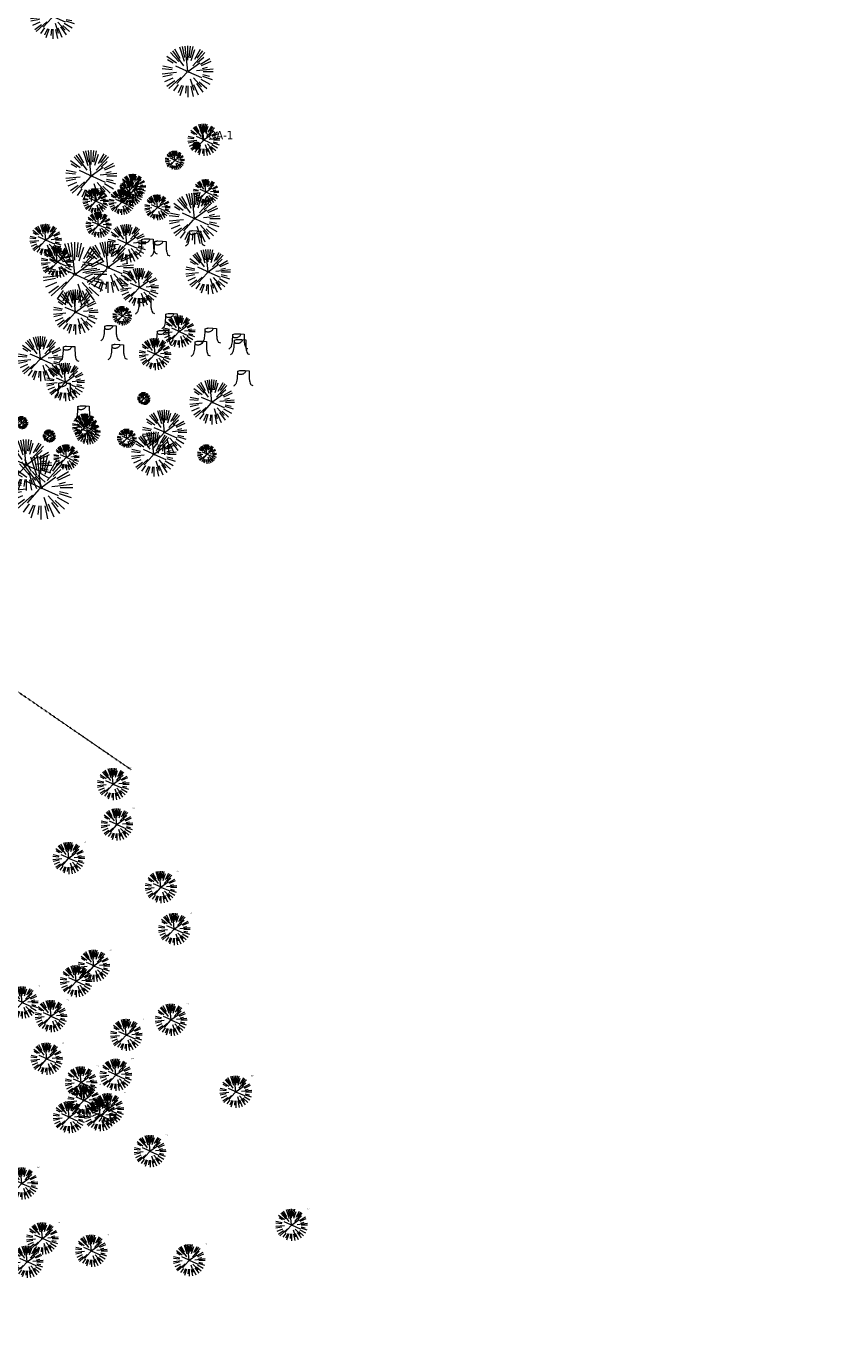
# Model space of a CAD drawing. Header units: feet. Extents: x 1134296 to 1140710, y 647902 to 649877.
# Tile 21 of 66: x 1135040 to 1135417, y 648091 to 648709. Entities that reach past the tile are written whole.
import ezdxf
from ezdxf import colors
from ezdxf.entities.mleader import LeaderData, LeaderLine
from ezdxf.enums import TextEntityAlignment as Align
from ezdxf.math import Vec2, Vec3

# ---------------------------------------------------------------- set-up
doc = ezdxf.new("R2010")
doc.units = ezdxf.units.FT
doc.header["$MEASUREMENT"] = 0
doc.linetypes.add('DIVIDE2', pattern=[0.625, 0.25, -0.125, 0, -0.125, 0, -0.125])
for name, color, linetype in [('C-PRKG-ASPH', 5, 'Continuous'), ('G-TEXT-ST02', 2, 'Continuous'), ('G-XREF', 7, 'Continuous'), ('V-FLOOD-PLAIN', 2, 'DIVIDE2')]:
    doc.layers.add(name, color=color, linetype=linetype)
for name, color, linetype, lineweight in [('V-ANNO-TEXT', 8, 'Continuous', 13), ('V-LEGL-PROP-MRKR', 8, 'Continuous', 13), ('V-SITE-VEGE', 8, 'Continuous', 18)]:
    doc.layers.add(name, color=color, linetype=linetype, lineweight=lineweight)
doc.styles.add('SEI Annotative', font='tahoma.ttf', dxfattribs={"height": 0.1})
doc.styles.add('SEI-Dim & Leader', font='tahoma.ttf')

# ---------------------------------------------------------------- blocks, each defined once
blk = doc.blocks.new('V-LEGL- Corner Location')
at = {"lineweight": 25}
h = blk.add_hatch(color=256, dxfattribs=at)
h.dxf.hatch_style = 1
edge = h.paths.add_edge_path()
edge.add_arc((0, 0), 0.5, 0, 360)
blk.add_circle((0, 0), 0.5, dxfattribs=at)
blk = doc.blocks.new('*U842', base_point=(1135119.754, 648653.348))
at = {"linetype": 'ByBlock', "lineweight": -2, "xscale": 3.2, "yscale": 3.2, "zscale": 3.2, "rotation": 8.537736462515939e-07}
blk.add_blockref('V-LEGL- Corner Location', (1135119.754, 648653.348), dxfattribs=at)
blk = doc.blocks.new('V-SITE-VEGE-Coniferious Tree 2')
at = {"color": 0, "linetype": 'ByBlock'}
for p, q in [((-0.146, 0.253), (-0.25, 0.433)), ((-0.063, 0.193), (-0.155, 0.476)), ((-0.057, 0.27), (-0.104, 0.489)), ((0, 0.003), (-0.052, 0.497)), ((0, 0.222), (0, 0.5)), ((0.029, 0.275), (0.052, 0.497)), ((0.057, 0.269), (0.104, 0.489)), ((0.069, 0.211), (0.138, 0.426)), ((0.139, 0.241), (0.25, 0.433)), ((-0.22, 0.16), (-0.405, 0.294)), ((-0.284, 0.164), (-0.393, 0.227)), ((-0.176, 0.195), (-0.335, 0.372)), ((-0.079, 0.109), (-0.294, 0.405)), ((0.098, 0.109), (0.335, 0.372)), ((0.187, 0.257), (0.294, 0.405)), ((0.192, 0.173), (0.312, 0.281)), ((0.249, 0.144), (0.433, 0.25)), ((-0.306, 0.032), (-0.497, 0.052)), ((-0.296, 0.063), (-0.489, 0.104)), ((-0.02, 0.009), (-0.232, 0.103)), ((-0.001, -0.001), (0.235, 0.171)), ((0.173, 0.018), (0.497, 0.052)), ((0.266, 0.118), (0.457, 0.203)), ((0.287, 0.061), (0.388, 0.083)), ((0.302, 0), (0.5, 0)), ((-0.218, -0.023), (-0.497, -0.052)), ((-0.302, -0.064), (-0.489, -0.104)), ((-0.288, -0.128), (-0.457, -0.203)), ((-0.255, -0.185), (-0.405, -0.294)), ((-0.132, -0.119), (-0.372, -0.335)), ((-0.023, -0.026), (-0.214, -0.237)), ((0.018, -0.008), (0.272, -0.121)), ((0.048, -0.147), (0.119, -0.367)), ((0.114, -0.127), (0.272, -0.302)), ((0.225, -0.203), (0.372, -0.335)), ((0.256, -0.148), (0.433, -0.25)), ((0.289, -0.094), (0.476, -0.155)), ((0.294, -0.062), (0.427, -0.091)), ((-0.184, -0.254), (-0.277, -0.381)), ((-0.121, -0.273), (-0.186, -0.417)), ((-0.091, -0.28), (-0.155, -0.476)), ((-0.03, -0.282), (-0.044, -0.422)), ((0, -0.282), (0, -0.5)), ((0.061, -0.287), (0.104, -0.489)), ((0.113, -0.254), (0.203, -0.457)), ((0.169, -0.232), (0.294, -0.405))]:
    blk.add_line(p, q, dxfattribs=at)
blk.add_circle((0, 0), 0.0208)
blk = doc.blocks.new('V-SITE-VEGE-Stump')
for points in [[(-0.123, -0.014, 0.052613), (-0.099, 0.008, 0.106195), (-0.091, 0.022, 0.044862), (-0.084, 0.053, 0.020074), (-0.078, 0.123, 0.011675), (-0.077, 0.136, 0.007866), (-0.078, 0.156)], [(-0.078, 0.156, -0.027668), (-0.053, 0.163, -0.067978), (-0.043, 0.164), (0.009, 0.162), (0.054, 0.159)], [(0.015, 0.161, -0.082864), (0.008, 0.142, -0.111324), (-0.002, 0.131, -0.039313), (-0.016, 0.122, -0.049197), (-0.028, 0.118, -0.066002), (-0.045, 0.116, -0.070187), (-0.06, 0.118, -0.114859), (-0.069, 0.122, -0.075938), (-0.077, 0.133)], [(0.054, 0.159, 0.004334), (0.054, 0.137, 0.008344), (0.054, 0.125), (0.056, 0.076, 0.046252), (0.062, 0.032, 0.069625), (0.073, 0.004, 0.149725), (0.079, -0.002, 0.058523), (0.099, -0.009)]]:
    blk.add_lwpolyline(points, format="xyb")
blk = doc.blocks.new('_Open90')
at = {"color": 0, "linetype": 'ByBlock', "lineweight": -2}
for p, q in [((0, 0), (-1, 0)), ((-0.5, 0.5), (0, 0)), ((0, 0), (-0.5, -0.5))]:
    blk.add_line(p, q, dxfattribs=at)
blk = doc.blocks.new('*U895', base_point=(1135119.754, 648653.348))
at = {"linetype": 'ByBlock', "lineweight": -2, "xscale": 3.2, "yscale": 3.2, "zscale": 3.2, "rotation": 8.537736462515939e-07}
blk.add_blockref('V-LEGL- Corner Location', (1135119.754, 648653.348), dxfattribs=at)
blk = doc.blocks.new('*U909', base_point=(1135283.03, 648555.63))
at = {"layer": 'V-SITE-VEGE', "linetype": 'ByBlock', "insert": (1135290.26, 648562.88), "char_height": 0.6, "attachment_point": 7, "style": 'SEI-Dim & Leader'}
blk.add_mtext('15"', dxfattribs=at)
blk = doc.blocks.new('*U910', base_point=(1135283.03, 648555.63))
blk.add_blockref('*U909', (1135283.03, 648555.63))
blk = doc.blocks.new('*U911', base_point=(1135283.03, 648555.63))
at = {"xscale": 14.99981880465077, "yscale": 14.99981880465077, "zscale": 14.99981880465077}
blk.add_blockref('V-SITE-VEGE-Coniferious Tree 2', (1135283.03, 648555.63), dxfattribs=at)
blk.add_blockref('*U910', (1135283.03, 648555.63))
blk = doc.blocks.new('C_PHTCH-PACTOLA_02403811')
at = {"layer": 'C-PRKG-ASPH'}
h = blk.add_hatch(dxfattribs=at)
h.set_pattern_fill('ANSI31', color=256, scale=10, angle=70)
edge = h.paths.add_edge_path(flags=16)
edge.add_arc((1135093.57, 648760.36), 542, 143.57036, 153.26644, ccw=False)
edge.add_arc((1135093.57, 648760.36), 542, 133.87428, 143.57036, ccw=False)
edge.add_line((1134717.92, 649151.06), (1134791.74, 649222.04))
edge.add_arc((1134924.81, 649083.64), 192, 124.33581, 133.87428, ccw=False)
edge.add_line((1134816.52, 649242.18), (1134837.54, 649256.54))
edge.add_arc((1134886.61, 649184.7), 87, 64.8666, 124.33581, ccw=False)
edge.add_line((1134923.57, 649263.47), (1134945.86, 649253.01))
edge.add_arc((1134736.9, 648807.59), 492, 56.45912, 64.8666, ccw=False)
edge.add_line((1135008.74, 649217.67), (1135070.9, 649176.46))
edge.add_arc((1135036.64, 649124.78), 62, -10.86803, 56.45912, ccw=False)
edge.add_line((1135097.53, 649113.09), (1135091.83, 649083.4))
edge.add_arc((1135001.48, 649100.74), 92, 337.84863, 349.13197, ccw=False)
edge.add_line((1135086.69, 649066.05), (1135029.44, 648925.41))
edge.add_arc((1134573.75, 649110.92), 492, 335.73595, 337.84863, ccw=False)
edge.add_line((1135022.29, 648908.74), (1134970.11, 648792.98))
edge.add_line((1134970.11, 648792.98), (1134955.07, 648759.62))
edge.add_arc((1134506.53, 648961.81), 492, 331.34656, 335.73595, ccw=False)
edge.add_line((1134938.28, 648725.89), (1134902.77, 648660.9))
edge.add_arc((1134778.16, 648728.99), 142, 305.95733, 331.34656, ccw=False)
edge.add_line((1134861.54, 648614.05), (1134757.48, 648538.57))
edge.add_arc((1134835.58, 648430.91), 133, 125.95733, 166.41717)
edge.add_arc((1134672.28, 648470.36), 35, 244.10856, 346.41717, ccw=False)
edge.add_arc((1134691.46, 648509.91), 78.96, 214.90552, 244.11685, ccw=False)
edge.add_line((1134626.71, 648464.73), (1134623.06, 648469.96))
edge.add_arc((1134821.51, 648608.47), 242, 191.11676, 214.9138, ccw=False)
edge.add_line((1134584.05, 648561.81), (1134566.4, 648651.59))
edge.add_arc((1135049.17, 648746.46), 492, 187.95193, 191.11676, ccw=False)
edge.add_line((1134561.9, 648678.39), (1134552.83, 648743.38))
edge.add_arc((1134842.02, 648783.77), 292, 166.39612, 187.95193, ccw=False)
edge.add_line((1134558.21, 648852.45), (1134566.77, 648887.84))
edge.add_arc((1135093.57, 648760.36), 542, 158.04784, 166.39612, ccw=False)
edge.add_arc((1135093.57, 648760.36), 542, 153.26644, 158.04784, ccw=False)
edge = h.paths.add_edge_path()
edge.add_line((1134664.93, 648091.02), (1134641.75, 648097.24))
edge.add_arc((1135131.44, 647965.88), 507, 154.11549, 164.98406, ccw=False)
edge.add_arc((1135131.44, 647965.88), 507, 153.4315, 154.11549, ccw=False)
edge.add_arc((1134241.51, 648410.91), 488, 333.4315, 338.63837)
edge.add_line((1134695.99, 648233.15), (1134704.11, 648253.93))
edge.add_arc((1134529.03, 648322.41), 188, 338.63837, 377.19547)
edge.add_arc((1134651.31, 648360.25), 60, 17.19547, 74.97266)
edge.add_line((1134666.86, 648418.2), (1134661.5, 648419.81))
edge.add_arc((1134691.49, 648509.95), 95, 223.94188, 251.59807, ccw=False)
edge.add_arc((1134691.54, 648509.98), 95.06, 214.9166, 223.93932, ccw=False)
edge.add_line((1134613.59, 648455.57), (1134609.94, 648460.8))
edge.add_arc((1134821.51, 648608.47), 258, 191.11676, 214.9138, ccw=False)
edge.add_line((1134568.35, 648558.72), (1134550.7, 648648.51))
edge.add_arc((1135049.17, 648746.46), 508, 187.95193, 191.11676, ccw=False)
edge.add_line((1134546.06, 648676.18), (1134536.98, 648741.16))
edge.add_arc((1134842.02, 648783.77), 308, 166.39612, 187.95193, ccw=False)
edge.add_line((1134542.66, 648856.22), (1134551.22, 648891.6))
edge.add_arc((1135093.57, 648760.36), 558, 163.92132, 166.39612, ccw=False)
edge.add_arc((1134538.18, 648920.44), 20, 343.92132, 402.76994)
edge.add_line((1134552.86, 648934.02), (1134533.45, 648955.01))
edge.add_arc((1135093.57, 648760.36), 592.98, 146.01874, 160.8371, ccw=False)
edge.add_line((1134601.86, 649091.79), (1134616.58, 649064.03))
edge.add_arc((1134621, 649066.38), 5, 207.95158, 327.07409)
edge.add_arc((1135093.57, 648760.36), 558, 133.87428, 147.07409, ccw=False)
edge.add_line((1134706.83, 649162.6), (1134780.65, 649233.58))
edge.add_arc((1134924.81, 649083.64), 208, 124.33581, 133.87428, ccw=False)
edge.add_line((1134807.49, 649255.39), (1134828.52, 649269.75))
edge.add_arc((1134886.61, 649184.7), 103, 64.8666, 124.33581, ccw=False)
edge.add_line((1134930.36, 649277.95), (1134952.66, 649267.49))
edge.add_arc((1134736.9, 648807.59), 508, 56.45912, 64.8666, ccw=False)
edge.add_line((1135017.58, 649231), (1135079.74, 649189.8))
edge.add_arc((1135036.64, 649124.78), 78, -10.86803, 56.45912, ccw=False)
edge.add_line((1135113.25, 649110.08), (1135107.54, 649080.38))
edge.add_arc((1135001.48, 649100.74), 108, 337.84863, 349.13197, ccw=False)
edge.add_line((1135101.51, 649060.02), (1135044.25, 648919.38))
edge.add_arc((1134573.75, 649110.92), 508, 335.73595, 337.84863, ccw=False)
edge.add_line((1135036.87, 648902.16), (1134969.66, 648753.05))
edge.add_arc((1134506.53, 648961.81), 508, 331.34656, 335.73595, ccw=False)
edge.add_line((1134952.32, 648718.22), (1134916.81, 648653.23))
edge.add_arc((1134778.16, 648728.99), 158, 305.95733, 331.34656, ccw=False)
edge.add_line((1134870.94, 648601.1), (1134766.88, 648525.62))
edge.add_arc((1134835.58, 648430.91), 117, 125.95733, 162.26486)
edge.add_arc((1134752.71, 648457.41), 30, 162.26486, 196.80241)
edge.add_arc((1134835.58, 648430.91), 113, 170.92173, 197.54767)
edge.add_line((1134727.84, 648396.84), (1134731.16, 648386.32))
edge.add_arc((1134529.03, 648322.41), 212, 11.34008, 17.54767, ccw=False)
edge.add_arc((1134529.06, 648322.4), 211.97, -20.64909, 11.34215, ccw=False)
edge.add_arc((1134759.87, 648235.31), 34.72, 159.18719, 239.41356)
edge.add_line((1134742.2, 648205.42), (1134709.51, 648185.7))
edge.add_line((1134709.51, 648185.7), (1134699, 648181.01))
edge.add_arc((1135131.44, 647965.88), 483, 153.55118, 164.98406)
blk = doc.blocks.new('C_XBASE-PACTOLA_02403811')
at = {"layer": 'V-FLOOD-PLAIN', "flags": 128}
blk.add_lwpolyline([(1134906.52, 648154.14), (1134884.29, 648205.68), (1134869.47, 648266.48), (1134876.03, 648336.54), (1134931.99, 648403.82), (1134980.24, 648427.24), (1135018.36, 648409.39), (1135088.7, 648361.06), (1135089.09, 648360.76)], dxfattribs=at)
at = {"layer": 'V-LEGL-PROP-MRKR'}
for name in ['*U842', '*U895']:
    blk.add_blockref(name, (1135119.75, 648653.35), dxfattribs=at)
at = {"layer": 'V-LEGL-PROP-MRKR', "xscale": 1.6, "yscale": 1.6, "zscale": 1.6, "rotation": 8.537736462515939e-07}
blk.add_blockref('V-LEGL- Corner Location', (1135119.75, 648653.35), dxfattribs=at)
at = {"layer": 'V-SITE-VEGE'}
for name, p, xscale, yscale, zscale in [('V-SITE-VEGE-Coniferious Tree 2', (1135052.33, 648713.81), 20.99974632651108, 20.99974632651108, 20.99974632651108), ('V-SITE-VEGE-Coniferious Tree 2', (1135123.1, 648656.01), 14.99981880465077, 14.99981880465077, 14.99981880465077), ('V-SITE-VEGE-Coniferious Tree 2', (1135109.51, 648646.44), 8.999891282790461, 8.999891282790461, 8.999891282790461), ('V-SITE-VEGE-Coniferious Tree 2', (1135048.96, 648609.09), 14.99981880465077, 14.99981880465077, 14.99981880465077), ('V-SITE-VEGE-Coniferious Tree 2', (1135087, 648607.44), 17.99978256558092, 17.99978256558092, 17.99978256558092), ('V-SITE-VEGE-Coniferious Tree 2', (1135062.66, 648593), 29.99963760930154, 29.99963760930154, 29.99963760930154), ('V-SITE-VEGE-Stump', (1135097.21, 648603.04), 40.31522404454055, 40.31522404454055, 40.31522404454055), ('V-SITE-VEGE-Stump', (1135103.22, 648602.02), 40.31522404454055, 40.31522404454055, 40.31522404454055), ('V-SITE-VEGE-Stump', (1135119.56, 648606.88), 40.31522404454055, 40.31522404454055, 40.31522404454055), ('V-SITE-VEGE-Coniferious Tree 2', (1135054.37, 648598.79), 14.99981880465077, 14.99981880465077, 14.99981880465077), ('V-SITE-VEGE-Coniferious Tree 2', (1135125.14, 648594.16), 20.99974632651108, 20.99974632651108, 20.99974632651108), ('V-SITE-VEGE-Coniferious Tree 2', (1135092.94, 648586.87), 17.99978256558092, 17.99978256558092, 17.99978256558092), ('V-SITE-VEGE-Coniferious Tree 2', (1135063, 648575.33), 20.99974632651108, 20.99974632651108, 20.99974632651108), ('V-SITE-VEGE-Coniferious Tree 2', (1135084.88, 648573.53), 8.999891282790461, 8.999891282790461, 8.999891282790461), ('V-SITE-VEGE-Stump', (1135096.05, 648575.03), 40.31522404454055, 40.31522404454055, 40.31522404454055), ('V-SITE-VEGE-Stump', (1135108.46, 648568.08), 40.31522404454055, 40.31522404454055, 40.31522404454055), ('V-SITE-VEGE-Coniferious Tree 2', (1135111.54, 648566.21), 14.99981880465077, 14.99981880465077, 14.99981880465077), ('V-SITE-VEGE-Stump', (1135079.78, 648562.42), 40.31522404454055, 40.31522404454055, 40.31522404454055), ('V-SITE-VEGE-Stump', (1135104.45, 648560.08), 40.31522404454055, 40.31522404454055, 40.31522404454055), ('V-SITE-VEGE-Stump', (1135126.87, 648561.23), 40.31522404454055, 40.31522404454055, 40.31522404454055), ('V-SITE-VEGE-Stump', (1135139.82, 648558.55), 40.31522404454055, 40.31522404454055, 40.31522404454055), ('V-SITE-VEGE-Coniferious Tree 2', (1135046.56, 648553.45), 20.99974632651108, 20.99974632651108, 20.99974632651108), ('V-SITE-VEGE-Stump', (1135060.46, 648552.71), 40.31522404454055, 40.31522404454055, 40.31522404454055), ('V-SITE-VEGE-Stump', (1135083.21, 648553.61), 40.31522404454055, 40.31522404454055, 40.31522404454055), ('V-SITE-VEGE-Coniferious Tree 2', (1135100.25, 648555.63), 14.99981880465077, 14.99981880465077, 14.99981880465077), ('V-SITE-VEGE-Stump', (1135122.13, 648555.13), 40.31522404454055, 40.31522404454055, 40.31522404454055), ('V-SITE-VEGE-Stump', (1135140.59, 648555.86), 40.31522404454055, 40.31522404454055, 40.31522404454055), ('V-SITE-VEGE-Coniferious Tree 2', (1135058.24, 648542.48), 17.99978256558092, 17.99978256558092, 17.99978256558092), ('V-SITE-VEGE-Stump', (1135142.14, 648541.31), 40.31522404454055, 40.31522404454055, 40.31522404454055), ('V-SITE-VEGE-Stump', (1135058.26, 648535.63), 40.31522404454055, 40.31522404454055, 40.31522404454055), ('V-SITE-VEGE-Coniferious Tree 2', (1135126.95, 648533.13), 20.99974632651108, 20.99974632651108, 20.99974632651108), ('V-SITE-VEGE-Stump', (1135067.23, 648524.81), 40.31522404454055, 40.31522404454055, 40.31522404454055), ('V-SITE-VEGE-Coniferious Tree 2', (1135104.73, 648518.94), 20.99974632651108, 20.99974632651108, 20.99974632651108), ('V-SITE-VEGE-Coniferious Tree 2', (1135087.01, 648516.11), 8.999891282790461, 8.999891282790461, 8.999891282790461), ('V-SITE-VEGE-Coniferious Tree 2', (1135099.67, 648508.68), 20.99974632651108, 20.99974632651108, 20.99974632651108), ('V-SITE-VEGE-Coniferious Tree 2', (1135124.57, 648508.72), 8.999891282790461, 8.999891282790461, 8.999891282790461), ('V-SITE-VEGE-Coniferious Tree 2', (1135046.67, 648493.02), 29.99963760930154, 29.99963760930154, 29.99963760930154)]:
    blk.add_blockref(name, p, dxfattribs=dict(at, xscale=xscale, yscale=yscale, zscale=zscale))
at = {"layer": 'V-SITE-VEGE', "rotation": 8.537736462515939e-07}
for p, xscale, yscale, zscale in [((1135115.57, 648688.08), 23.99971008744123, 23.99971008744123, 23.99971008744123), ((1135070.35, 648639.14), 23.99971008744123, 23.99971008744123, 23.99971008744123), ((1135089.92, 648634.02), 11.99985504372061, 11.99985504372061, 11.99985504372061), ((1135072.36, 648627.33), 11.99985504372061, 11.99985504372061, 11.99985504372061), ((1135084.59, 648626.85), 11.99985504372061, 11.99985504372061, 11.99985504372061), ((1135088.57, 648631.01), 11.99985504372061, 11.99985504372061, 11.99985504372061), ((1135124.13, 648631.54), 11.99985504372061, 11.99985504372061, 11.99985504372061), ((1135101.36, 648624.36), 11.99985504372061, 11.99985504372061, 11.99985504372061), ((1135118.75, 648619.14), 23.99971008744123, 23.99971008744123, 23.99971008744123), ((1135073.77, 648616.18), 11.99985504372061, 11.99985504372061, 11.99985504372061), ((1135078.17, 648596.26), 23.99971008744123, 23.99971008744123, 23.99971008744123), ((1135095.02, 648534.77), 5.999927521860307, 5.999927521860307, 5.999927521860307), ((1135067.48, 648521.7), 11.99985504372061, 11.99985504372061, 11.99985504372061), ((1135037.74, 648523.46), 5.999927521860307, 5.999927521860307, 5.999927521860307), ((1135068.59, 648519.19), 11.99985504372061, 11.99985504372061, 11.99985504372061), ((1135039.84, 648503.6), 23.99971008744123, 23.99971008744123, 23.99971008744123), ((1135050.64, 648517.19), 5.999927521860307, 5.999927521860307, 5.999927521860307), ((1135058.68, 648507.22), 11.99985504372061, 11.99985504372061, 11.99985504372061)]:
    blk.add_blockref('V-SITE-VEGE-Coniferious Tree 2', p, dxfattribs=dict(at, xscale=xscale, yscale=yscale, zscale=zscale))
at = {"layer": 'V-SITE-VEGE'}
for p in [(1135080.64, 648354.07), (1135082.39, 648335.14), (1135059.77, 648319.38), (1135103.03, 648305.78), (1135109.29, 648286.12), (1135071.61, 648268.91), (1135063.28, 648261.66), (1135038.01, 648251.69), (1135051.47, 648245.29), (1135107.74, 648243.57), (1135086.78, 648236.47), (1135049.44, 648225.32), (1135081.87, 648217.76), (1135065.55, 648214.18), (1135066.83, 648205.81), (1135138.13, 648209.85), (1135059.94, 648197.9), (1135074.52, 648198.81), (1135078.09, 648201.66), (1135097.89, 648182), (1135037.82, 648166.9), (1135164.28, 648147.42), (1135047.43, 648141.13), (1135040.33, 648130.2), (1135070.38, 648135.29), (1135116.31, 648130.88)]:
    blk.add_blockref('*U911', p, dxfattribs=at)
at = {"layer": 'V-ANNO-TEXT', "style": 'SEI Annotative'}
blk.add_text('DOA-1', height=4, dxfattribs=at).set_placement((1135129.22, 648655.05), align=Align.BOTTOM_CENTER)
at = {"layer": 'V-ANNO-TEXT'}
ml = blk.add_multileader_mtext('Standard', dxfattribs=at)
ml.set_content('Parking Wheel Stop (Typ.)', color=256, style='SEI-Dim & Leader')
ml.set_leader_properties(color=256, linetype='ByLayer', lineweight=-1)
ml.set_arrow_properties(name='OPEN90')
ml.build(insert=Vec2(0, 0))
ml.multileader.update_dxf_attribs({"text_left_attachment_type": 2, "text_right_attachment_type": 2, "dogleg_length": 0.1, "arrow_head_size": 3.2, "scale": 40})
ctx = ml.context
ctx.base_point, ctx.scale, ctx.arrow_head_size, ctx.plane_origin = Vec3(1134530.73, 648685.78), 40, 3.2, Vec3(1134518.56, 648681.32)
ctx.left_attachment, ctx.right_attachment = 2, 2
notes = []
notes.append((ctx, [(0, (1, 1, 0), (1134526.73, 648685.78), (1, 0), 4, [(0, [(1134518.56, 648681.32)], 0, [])])]))
ctx.mtext.insert, ctx.mtext.width, ctx.mtext.flow_direction = Vec3(1134532.73, 648691.84), 35.4975, 5
for ctx, leaders in notes:
    for number, flags, end, landing, length, lines in leaders:
        leader = LeaderData()
        leader.index, (leader.has_last_leader_line, leader.has_dogleg_vector, leader.attachment_direction) = number, flags
        leader.last_leader_point, leader.dogleg_vector, leader.dogleg_length = Vec3(end), Vec3(landing), length
        for number, points, colour, breaks in lines:
            line = LeaderLine()
            line.index, line.vertices, line.color, line.breaks = number, Vec3.list(points), colors.encode_raw_color(colour), breaks
            leader.lines.append(line)
        ctx.leaders.append(leader)

msp = doc.modelspace()

# ---------------------------------------------------------------- block references
at = {"layer": 'G-TEXT-ST02'}
msp.add_blockref('C_PHTCH-PACTOLA_02403811', (0, 0), dxfattribs=at)

# ---------------------------------------------------------------- next in the draw order: block references
at = {"layer": 'G-XREF'}
msp.add_blockref('C_XBASE-PACTOLA_02403811', (0, 0), dxfattribs=at)

doc.saveas('drawing.dxf')
